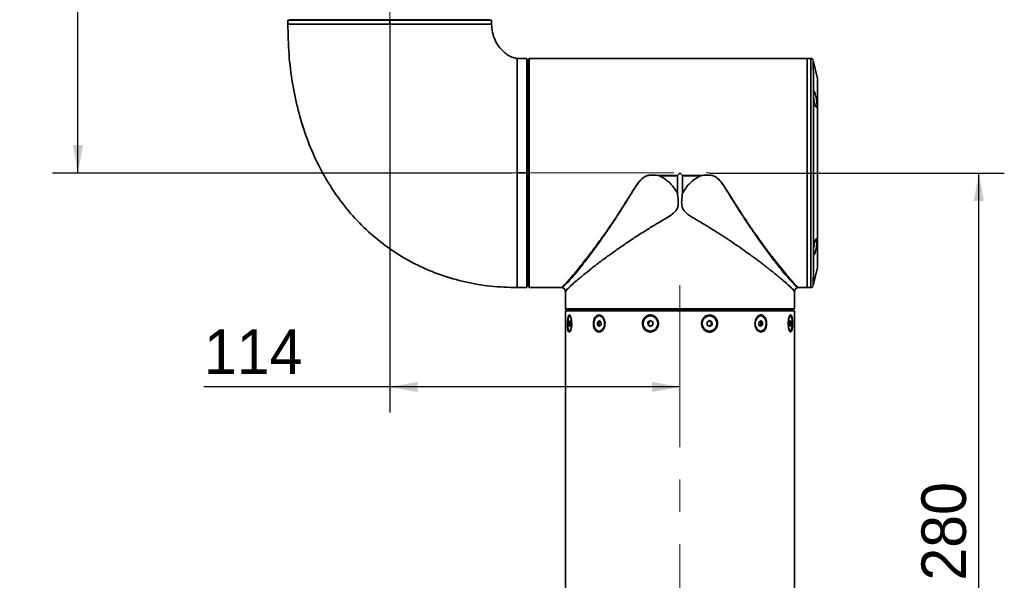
# Paper-space layout '图纸1' of a CAD drawing. Header units: millimetres. Extents: x 98 to 175, y 94 to 269.
# Tile 8 of 13: x 98 to 175, y 146 to 190. Entities that reach past the tile are written whole.
import ezdxf

# ---------------------------------------------------------------- set-up
doc = ezdxf.new("R2010")
doc.units = ezdxf.units.MM
doc.linetypes.add('CENTERX2', pattern=[20.32, 12.7, -2.54, 2.54, -2.54])
doc.layers.add('中心线层', color=6, linetype='CENTERX2', lineweight=25)
doc.layers.add('标注层', color=150, linetype='Continuous')
doc.styles.add('SLDTEXTSTYLE1', font='ARIAL.TTF', dxfattribs={"width": 0.948})
doc.dimstyles.new('SLDDIMSTYLE0', dxfattribs={"dimtxt": 3.5, "dimasz": 2.2, "dimexe": 0, "dimexo": 0.0625, "dimgap": 0.875, "dimtad": 2, "dimlfac": 5, "dimrnd": 1e-09, "dimzin": 12, "dimdsep": 46, "dimtxsty": 'SLDTEXTSTYLE1', "dimsah": 1, "dimcen": 0.09, "dimadec": 0, "dimazin": 3, "dimtfac": 1, "dimtdec": 3, "dimtofl": 0, "dimtmove": 0, "dimatfit": 3, "dimfxl": 0, "dimfrac": 2, "dimtolj": 1, "dimtzin": 12, "dimarcsym": 0})

# ---------------------------------------------------------------- blocks, each defined once
blk = doc.blocks.new('_D_1')
at = {"layer": '标注层'}
for p, q in [((152.207, 177.754), (175.325, 177.754)), ((173.325, 121.754), (173.325, 177.754)), ((152.207, 121.754), (175.325, 121.754))]:
    blk.add_line(p, q, dxfattribs=at)
for points in [[(173.325, 177.754), (172.925, 175.554), (173.725, 175.554)], [(173.325, 121.754), (173.725, 123.954), (172.925, 123.954)]]:
    blk.add_solid(points, dxfattribs=at)
at = {"layer": '标注层', "insert": (168.814, 145.744), "char_height": 3.5, "attachment_point": 1, "rotation": 90, "style": 'SLDTEXTSTYLE1'}
blk.add_mtext('280', dxfattribs=at)
blk = doc.blocks.new('_D_2')
at = {"layer": '标注层'}
for p, q in [((127.049, 189.466), (127.049, 158.952)), ((127.049, 160.952), (112.457, 160.952)), ((149.849, 160.952), (127.049, 160.952))]:
    blk.add_line(p, q, dxfattribs=at)
for points in [[(127.049, 160.952), (129.249, 160.552), (129.249, 161.352)], [(149.849, 160.952), (147.649, 161.352), (147.649, 160.552)]]:
    blk.add_solid(points, dxfattribs=at)
at = {"layer": '标注层', "insert": (112.457, 165.464), "char_height": 3.5, "attachment_point": 1, "style": 'SLDTEXTSTYLE1'}
blk.add_mtext('114', dxfattribs=at)
blk = doc.blocks.new('_D_4')
at = {"layer": '标注层'}
for p, q in [((124.726, 225.754), (100.56, 225.754)), ((102.56, 177.754), (102.56, 225.754)), ((136.669, 177.754), (100.56, 177.754))]:
    blk.add_line(p, q, dxfattribs=at)
for points in [[(102.56, 225.754), (102.16, 223.554), (102.96, 223.554)], [(102.56, 177.754), (102.96, 179.954), (102.16, 179.954)]]:
    blk.add_solid(points, dxfattribs=at)
at = {"layer": '标注层', "insert": (98.048, 197.744), "char_height": 3.5, "attachment_point": 1, "rotation": 90, "style": 'SLDTEXTSTYLE1'}
blk.add_mtext('240', dxfattribs=at)

psp = doc.layouts.new('图纸1')

# ---------------------------------------------------------------- linework, layer by layer
at = {"color": 7, "linetype": 'Continuous', "lineweight": 35}
for p, q in [((119.0493, 189.7538), (119.0493, 189.4467)), ((119.6293, 189.7938), (119.5893, 189.7538)), ((119.5893, 189.7538), (119.5893, 189.7538)), ((127.0508, 189.7538), (127.0508, 189.4544)), ((134.5093, 189.7538), (134.4693, 189.7938)), ((134.5093, 189.7538), (134.5093, 189.7538)), ((135.0493, 189.4467), (135.0493, 189.7538)), ((137.009, 186.7534), (137.009, 186.7556)), ((137.009, 186.7534), (137.0494, 186.7522)), ((137.0494, 186.7522), (137.809, 186.7522)), ((138.0089, 186.7522), (137.9712, 186.7144)), ((137.9713, 186.7144), (138.009, 186.7522)), ((138.009, 186.7522), (138.0089, 186.7522)), ((138.009, 186.7522), (138.669, 186.7522)), ((159.849, 186.7544), (138.669, 186.7544)), ((160.129, 186.7544), (159.849, 186.7544)), ((160.6419, 185.1857), (160.3241, 186.5983)), ((137.8693, 186.1544), (137.8096, 186.1544)), ((137.0496, 184.1605), (137.0496, 184.0766)), ((137.0496, 184.104), (137.0496, 184.0766)), ((137.0496, 184.1032), (137.0496, 184.0766)), ((137.0497, 184.159), (137.0497, 184.0623)), ((137.0497, 184.1563), (137.0497, 184.0784)), ((137.0497, 184.153), (137.0497, 184.1137)), ((137.0497, 184.1445), (137.0497, 184.0766)), ((137.0497, 184.1264), (137.0497, 184.0766)), ((137.0498, 184.1815), (137.0498, 184.0766)), ((137.0497, 183.337), (137.0498, 183.1697)), ((137.0498, 183.2452), (137.0498, 183.2212)), ((137.05, 182.3847), (137.05, 182.0656)), ((137.0502, 180.1021), (137.0502, 180.1098)), ((137.051, 177.7544), (137.8106, 177.7544)), ((149.6428, 177.5444), (148.2376, 177.5444)), ((148.238, 177.5488), (149.645, 177.5488)), ((149.6428, 176.1791), (149.6428, 177.5444)), ((150.0563, 177.5488), (151.4633, 177.5488)), ((150.0585, 177.5444), (150.0585, 176.1792)), ((151.4636, 177.5444), (150.0585, 177.5444)), ((137.05, 173.2749), (137.05, 173.1921)), ((137.05, 173.2749), (137.05, 173.2472)), ((137.05, 173.2749), (137.05, 173.2464)), ((137.05, 173.2749), (137.05, 173.2219)), ((137.05, 173.2749), (137.05, 173.2206)), ((137.05, 173.2749), (137.05, 173.2116)), ((137.05, 173.2749), (137.05, 173.2101)), ((137.05, 173.2654), (137.05, 173.1932)), ((137.0501, 173.2518), (137.05, 173.1942)), ((137.0498, 172.3107), (137.0498, 172.2389)), ((137.0498, 172.3091), (137.0498, 172.2377)), ((137.0498, 172.3039), (137.0498, 172.2426)), ((137.0499, 172.2857), (137.0499, 172.2529)), ((137.0496, 171.3743), (137.0496, 171.3501)), ((137.0498, 171.4348), (137.0498, 171.3772)), ((137.0498, 171.4322), (137.0498, 171.3671)), ((137.0498, 171.4322), (137.0498, 171.3679)), ((137.049, 170.606), (137.0491, 170.6059)), ((160.3241, 168.9105), (160.6419, 170.3231)), ((137.0488, 169.9827), (137.0488, 169.9897)), ((137.0488, 168.7544), (137.809, 168.7544)), ((137.8096, 169.3544), (137.8693, 169.3544)), ((137.9712, 168.7944), (138.0089, 168.7567)), ((138.009, 168.7567), (137.9713, 168.7944)), ((138.0089, 168.7567), (138.009, 168.7567)), ((138.669, 168.7567), (138.009, 168.7567)), ((138.669, 168.7544), (140.5641, 168.7544)), ((159.1338, 168.7544), (159.849, 168.7544)), ((159.849, 168.7544), (160.129, 168.7544)), ((140.849, 168.453), (140.849, 167.0944)), ((158.849, 167.7944), (158.849, 168.4532)), ((140.849, 167.0944), (140.949, 166.9944)), ((140.849, 167.0944), (158.8468, 167.0944)), ((158.809, 167.0567), (158.7469, 166.9944)), ((158.8468, 167.0944), (158.809, 167.0567)), ((158.8468, 167.7944), (158.849, 167.7944)), ((158.8468, 167.7944), (158.8468, 167.0944)), ((140.849, 166.9344), (140.849, 132.5744)), ((140.849, 166.9344), (158.5427, 166.9344)), ((158.7469, 166.9944), (140.949, 166.9944)), ((141.2256, 166.5344), (141.187, 166.5344)), ((141.449, 166.9944), (141.449, 166.9744)), ((141.449, 166.9744), (141.489, 166.9344)), ((141.449, 166.9744), (158.249, 166.9744)), ((143.5371, 166.5344), (143.5088, 166.5344)), ((147.5398, 166.5344), (147.5295, 166.5344)), ((152.1717, 166.5344), (152.1613, 166.5344)), ((156.1915, 166.5344), (156.1632, 166.5344)), ((158.209, 166.9344), (158.249, 166.9744)), ((158.249, 166.9744), (158.249, 166.9944)), ((158.5118, 166.5344), (158.4732, 166.5344)), ((158.5427, 166.9344), (158.849, 166.9344)), ((158.849, 132.5744), (158.849, 166.9344)), ((141.1838, 166.165), (141.1337, 166.0392)), ((141.1337, 166.0392), (141.1368, 165.8086)), ((141.1337, 166.0392), (141.2374, 166.0392)), ((141.1368, 165.8086), (141.1901, 165.7038)), ((141.1368, 165.8086), (141.2319, 165.8086)), ((141.2371, 166.0602), (141.1838, 166.165)), ((141.1901, 165.7038), (141.2403, 165.8296)), ((141.2403, 165.8296), (141.2371, 166.0602)), ((143.5002, 166.165), (143.3633, 166.0392)), ((143.3633, 166.0392), (143.3718, 165.8086)), ((143.3633, 166.0392), (143.4835, 166.0392)), ((143.3718, 165.8086), (143.5174, 165.7038)), ((143.3718, 165.8086), (143.492, 165.8086)), ((143.5519, 166.1021), (143.4835, 166.0392)), ((143.4835, 166.0392), (143.4877, 165.9239)), ((143.4877, 165.9239), (143.492, 165.8086)), ((143.492, 165.8086), (143.5648, 165.7562)), ((143.6458, 166.0602), (143.5002, 166.165)), ((143.5174, 165.7038), (143.6543, 165.8296)), ((143.5676, 166.1165), (143.5519, 166.1021)), ((143.5703, 165.7524), (143.5648, 165.7562)), ((143.5648, 165.7562), (143.5702, 165.7523)), ((143.6543, 165.8296), (143.6458, 166.0602)), ((147.5178, 166.165), (147.3307, 166.0392)), ((147.3307, 166.0392), (147.3424, 165.8086)), ((147.3307, 166.0392), (147.3747, 166.0392)), ((147.3424, 165.8086), (147.5412, 165.7038)), ((147.3424, 165.8086), (147.3864, 165.8086)), ((147.4682, 166.1021), (147.3747, 166.0392)), ((147.3747, 166.0392), (147.3805, 165.9239)), ((147.3805, 165.9239), (147.3864, 165.8086)), ((147.3864, 165.8086), (147.4858, 165.7562)), ((147.5424, 166.152), (147.4682, 166.1021)), ((147.4858, 165.7562), (147.5605, 165.7168)), ((147.7166, 166.0602), (147.5178, 166.165)), ((147.5412, 165.7038), (147.7283, 165.8296)), ((147.7283, 165.8296), (147.7166, 166.0602)), ((152.16, 166.165), (151.9729, 166.0392)), ((151.9729, 166.0392), (151.9846, 165.8086)), ((151.9846, 165.8086), (152.1834, 165.7038)), ((152.2153, 166.1126), (152.1406, 166.152)), ((152.1587, 165.7168), (152.2329, 165.7667)), ((152.3587, 166.0602), (152.16, 166.165)), ((152.1834, 165.7038), (152.3704, 165.8296)), ((152.3147, 166.0602), (152.2153, 166.1126)), ((152.2329, 165.7667), (152.3264, 165.8296)), ((152.3587, 166.0602), (152.3147, 166.0602)), ((152.3205, 165.9449), (152.3147, 166.0602)), ((152.3264, 165.8296), (152.3205, 165.9449)), ((152.3264, 165.8296), (152.3704, 165.8296)), ((152.3704, 165.8296), (152.3587, 166.0602)), ((156.1829, 166.165), (156.046, 166.0392)), ((156.046, 166.0392), (156.0545, 165.8086)), ((156.0545, 165.8086), (156.2, 165.7038)), ((156.1299, 166.1164), (156.1354, 166.1126)), ((156.1354, 166.1126), (156.1301, 166.1165)), ((156.1326, 165.7523), (156.1483, 165.7667)), ((156.2082, 166.0602), (156.1354, 166.1126)), ((156.1483, 165.7667), (156.2167, 165.8296)), ((156.3284, 166.0602), (156.1829, 166.165)), ((156.2, 165.7038), (156.337, 165.8296)), ((156.3284, 166.0602), (156.2082, 166.0602)), ((156.2124, 165.9449), (156.2082, 166.0602)), ((156.2167, 165.8296), (156.2124, 165.9449)), ((156.2167, 165.8296), (156.337, 165.8296)), ((156.337, 165.8296), (156.3284, 166.0602)), ((158.5087, 166.165), (158.4586, 166.0392)), ((158.4586, 166.0392), (158.4617, 165.8086)), ((158.4614, 165.8296), (158.565, 165.8296)), ((158.4617, 165.8086), (158.5149, 165.7038)), ((158.5619, 166.0602), (158.4669, 166.0602)), ((158.5619, 166.0602), (158.5087, 166.165)), ((158.5149, 165.7038), (158.565, 165.8296)), ((158.565, 165.8296), (158.5619, 166.0602)), ((141.187, 165.3344), (141.2256, 165.3344)), ((143.5088, 165.3344), (143.5371, 165.3344)), ((147.5295, 165.3344), (147.5398, 165.3344)), ((152.1613, 165.3344), (152.1717, 165.3344)), ((156.1632, 165.3344), (156.1915, 165.3344)), ((158.4732, 165.3344), (158.5118, 165.3344))]:
    psp.add_line(p, q, dxfattribs=at)
at = {"color": 7, "linetype": 'Continuous', "lineweight": 35, "flags": 128}
for points in [[(127.0508, 189.7538), (126.2903, 189.7538), (125.5368, 189.7538), (124.7969, 189.7538), (124.0774, 189.7538), (123.3848, 189.7538), (122.7254, 189.7538), (122.1052, 189.7538), (121.5298, 189.7538), (121.0043, 189.7538), (120.5336, 189.7538), (120.1219, 189.7538), (119.7729, 189.7538), (119.4898, 189.7538), (119.2752, 189.7538), (119.131, 189.7538), (119.0585, 189.7538), (119.0583, 189.7538), (119.1305, 189.7538), (119.2745, 189.7538), (119.4888, 189.7538), (119.5893, 189.7538)], [(134.9262, 189.7938), (134.7607, 189.7938), (134.5274, 189.7938), (134.2284, 189.7938), (133.8663, 189.7938), (133.4443, 189.7938), (132.9661, 189.7938), (132.4359, 189.7938), (131.8584, 189.7938), (131.2386, 189.7938), (130.5819, 189.7938), (129.8943, 189.7938), (129.1816, 189.7938), (128.4502, 189.7938), (127.7065, 189.7938), (126.957, 189.7938), (126.2083, 189.7938), (125.4671, 189.7938), (124.7397, 189.7938), (124.0326, 189.7938), (123.352, 189.7938), (122.7039, 189.7938), (122.0941, 189.7938), (121.5277, 189.7938), (121.0099, 189.7938), (120.5451, 189.7938), (120.1375, 189.7938), (119.7907, 189.7938), (119.5076, 189.7938), (119.2909, 189.7938), (119.1423, 189.7938)], [(127.0507, 189.7538), (126.3172, 189.7538), (125.5905, 189.7538), (124.8775, 189.7538), (124.1847, 189.7538), (123.5187, 189.7538), (122.8856, 189.7538), (122.2914, 189.7538), (121.7416, 189.7538), (121.2414, 189.7538), (120.7954, 189.7538), (120.4078, 189.7538), (120.0823, 189.7538), (119.8217, 189.7538), (119.6287, 189.7538), (119.5049, 189.7538), (119.4516, 189.7538), (119.4692, 189.7538), (119.5576, 189.7538), (119.5893, 189.7538)], [(134.5093, 189.7538), (134.5406, 189.7538), (134.6293, 189.7538), (134.6471, 189.7538), (134.5941, 189.7538), (134.4706, 189.7538), (134.2778, 189.7538), (134.0175, 189.7538), (133.6922, 189.7538), (133.3048, 189.7538), (132.859, 189.7538), (132.359, 189.7538), (131.8094, 189.7538), (131.2154, 189.7538), (130.5825, 189.7538), (129.9165, 189.7538), (129.2239, 189.7538), (128.5109, 189.7538), (127.7842, 189.7538), (127.0507, 189.7538)], [(134.5093, 189.7538), (134.6088, 189.7538), (134.8235, 189.7538), (134.9677, 189.7538), (135.0402, 189.7538), (135.0403, 189.7538), (134.9681, 189.7538), (134.8242, 189.7538), (134.6098, 189.7538), (134.327, 189.7538), (133.9783, 189.7538), (133.5668, 189.7538), (133.0963, 189.7538), (132.571, 189.7538), (131.9958, 189.7538), (131.3757, 189.7538), (130.7164, 189.7538), (130.024, 189.7538), (129.3046, 189.7538), (128.5648, 189.7538), (127.8112, 189.7538), (127.0508, 189.7538)], [(137.8106, 177.7544), (137.8106, 178.573), (137.8106, 179.3849), (137.8106, 180.1832), (137.8105, 180.9614), (137.8105, 181.713), (137.8104, 182.4318), (137.8103, 183.1118), (137.8102, 183.7474), (137.8101, 184.3333), (137.81, 184.8647), (137.8099, 185.3371), (137.8097, 185.7466), (137.8096, 186.0899), (137.8094, 186.3641), (137.8093, 186.5669), (137.8092, 186.6966), (137.809, 186.7522)], [(137.8689, 186.6127), (137.8689, 186.5716), (137.8689, 186.54), (137.869, 186.5202), (137.869, 186.5134), (137.869, 186.5202), (137.869, 186.54), (137.869, 186.5716), (137.869, 186.6127)], [(137.869, 186.6127), (137.8691, 186.5601), (137.8693, 186.4341), (137.8694, 186.236), (137.8696, 185.9673), (137.8697, 185.6303), (137.8698, 185.2277), (137.87, 184.7629), (137.8701, 184.2398), (137.8702, 183.6628), (137.8703, 183.0366), (137.8704, 182.3665), (137.8704, 181.6579), (137.8705, 180.9169), (137.8705, 180.1496), (137.8706, 179.3624), (137.8706, 178.5618), (137.8706, 177.7544), (137.8706, 176.9471), (137.8706, 176.1464), (137.8705, 175.3592), (137.8705, 174.5919), (137.8704, 173.8509), (137.8704, 173.1424), (137.8703, 172.4722), (137.8702, 171.846), (137.8701, 171.269), (137.87, 170.7459), (137.8698, 170.2812), (137.8697, 169.8786), (137.8696, 169.5415), (137.8694, 169.2728), (137.8693, 169.0747), (137.8691, 168.9488), (137.869, 168.8961)], [(138.009, 186.7522), (138.0091, 186.6992), (138.0093, 186.5763), (138.0094, 186.3843), (138.0096, 186.1248), (138.0097, 185.7998), (138.0098, 185.4119), (138.01, 184.964), (138.0101, 184.4598), (138.0102, 183.903), (138.0103, 183.2982), (138.0104, 182.65), (138.0104, 181.9635), (138.0105, 181.244), (138.0105, 180.4973), (138.0106, 179.7291), (138.0106, 178.9454), (138.0106, 178.1525), (138.0106, 177.3564), (138.0106, 176.5634), (138.0106, 175.7797), (138.0105, 175.0115), (138.0105, 174.2648), (138.0104, 173.5453), (138.0104, 172.8588), (138.0103, 172.2106), (138.0102, 171.6058), (138.0101, 171.0491), (138.01, 170.5448), (138.0098, 170.097), (138.0097, 169.709), (138.0096, 169.384), (138.0094, 169.1245), (138.0093, 168.9326), (138.0091, 168.8096), (138.009, 168.7567)], [(138.6689, 186.7522), (138.6689, 186.7531), (138.6689, 186.7539), (138.669, 186.7543), (138.669, 186.7544), (138.669, 186.7543), (138.669, 186.7539), (138.669, 186.7531), (138.669, 186.7522)], [(159.849, 168.7544), (159.849, 168.7594), (159.8492, 168.821), (159.8493, 168.9525), (159.8495, 169.1529), (159.8496, 169.4206), (159.8497, 169.7535), (159.8499, 170.1491), (159.85, 170.6041), (159.8501, 171.1152), (159.8502, 171.6782), (159.8503, 172.2887), (159.8504, 172.9421), (159.8504, 173.6331), (159.8505, 174.3563), (159.8506, 175.1061), (159.8506, 175.8767), (159.8506, 176.662), (159.8506, 177.4558), (159.8506, 178.2519), (159.8506, 179.0442), (159.8506, 179.8264), (159.8505, 180.5923), (159.8505, 181.3361), (159.8504, 182.0518), (159.8503, 182.7338), (159.8503, 183.3769), (159.8502, 183.976), (159.8501, 184.5264), (159.8499, 185.0238), (159.8498, 185.4644), (159.8497, 185.8445), (159.8496, 186.1614), (159.8494, 186.4124), (159.8493, 186.5957), (159.8491, 186.7098), (159.849, 186.7539), (159.849, 186.7544)], [(159.849, 168.7544), (159.8491, 168.7896), (159.8493, 168.895), (159.8494, 169.0697), (159.8495, 169.3124), (159.8497, 169.6212), (159.8498, 169.9936), (159.8499, 170.4267), (159.85, 170.9172), (159.8502, 171.4612), (159.8503, 172.0545), (159.8503, 172.6924), (159.8504, 173.3699), (159.8505, 174.0817), (159.8505, 174.8222), (159.8506, 175.5857), (159.8506, 176.3662), (159.8506, 177.1575), (159.8506, 177.9535), (159.8506, 178.748), (159.8506, 179.5346), (159.8506, 180.3074), (159.8505, 181.0601), (159.8505, 181.787), (159.8504, 182.4823), (159.8503, 183.1407), (159.8502, 183.7568), (159.8501, 184.326), (159.85, 184.8438), (159.8499, 185.3061), (159.8497, 185.7092), (159.8496, 186.0502), (159.8495, 186.3261), (159.8493, 186.535), (159.8492, 186.6752), (159.849, 186.7456), (159.849, 186.7544)], [(160.3241, 186.5983), (160.3241, 186.5961), (160.3243, 186.5427), (160.3244, 186.4186), (160.3246, 186.2247), (160.3247, 185.9626), (160.3248, 185.6344), (160.325, 185.2428), (160.3251, 184.7908), (160.3252, 184.2823), (160.3253, 183.7211), (160.3254, 183.112), (160.3255, 182.4597), (160.3255, 181.7695), (160.3256, 181.0469), (160.3257, 180.2979), (160.3257, 179.5284), (160.3257, 178.7446), (160.3257, 177.9529), (160.3257, 177.1595), (160.3257, 176.3709), (160.3257, 175.5935), (160.3256, 174.8335), (160.3256, 174.0969), (160.3255, 173.3899), (160.3254, 172.7179), (160.3253, 172.0866), (160.3252, 171.5008), (160.3251, 170.9654), (160.325, 170.4847), (160.3249, 170.0625), (160.3248, 169.7022), (160.3246, 169.4068), (160.3245, 169.1786), (160.3243, 169.0194), (160.3242, 168.9305), (160.3241, 168.9105)], [(137.8686, 169.3544), (137.8687, 169.2345), (137.8689, 169.1633), (137.869, 169.1633), (137.8692, 169.2345), (137.8693, 169.3763), (137.8695, 169.5875), (137.8696, 169.8664), (137.8697, 170.2106), (137.8699, 170.6174), (137.87, 171.0833), (137.8701, 171.6045), (137.8702, 172.1766), (137.8703, 172.795), (137.8703, 173.4544), (137.8704, 174.1495), (137.8705, 174.8744), (137.8705, 175.6233), (137.8705, 176.3897), (137.8705, 177.1675), (137.8706, 177.9502), (137.8705, 178.7312), (137.8705, 179.5041), (137.8705, 180.2626), (137.8704, 181.0002), (137.8704, 181.711), (137.8703, 182.3889), (137.8702, 183.0285), (137.8701, 183.6244), (137.87, 184.1716), (137.8699, 184.6656), (137.8698, 185.1024), (137.8697, 185.4783), (137.8695, 185.7902), (137.8694, 186.0355), (137.8693, 186.2122), (137.8691, 186.3188), (137.869, 186.3544), (137.869, 186.3544)], [(137.0491, 185.1853), (137.0492, 185.122), (137.0493, 185.0366), (137.0494, 184.9293), (137.0494, 184.8005), (137.0495, 184.6505), (137.0496, 184.4798), (137.0496, 184.3731)], [(137.0491, 185.1616), (137.0492, 185.0984), (137.0493, 185.0134), (137.0494, 184.9067), (137.0494, 184.7787), (137.0495, 184.6298), (137.0496, 184.4605), (137.0496, 184.3662)], [(137.0491, 184.8765), (137.0491, 184.8824), (137.0491, 184.8884), (137.0491, 184.8946), (137.0491, 184.9009), (137.0491, 184.9074), (137.0491, 184.9141), (137.0491, 184.921), (137.0491, 184.9279)], [(160.6419, 170.3231), (160.6421, 170.3589), (160.6422, 170.4659), (160.6423, 170.6431), (160.6424, 170.8888), (160.6426, 171.2006), (160.6427, 171.5755), (160.6428, 172.0099), (160.6429, 172.4997), (160.643, 173.04), (160.6431, 173.6258), (160.6431, 174.2513), (160.6432, 174.9106), (160.6432, 175.5972), (160.6433, 176.3046), (160.6433, 177.026), (160.6433, 177.7544), (160.6433, 178.4828), (160.6433, 179.2042), (160.6432, 179.9116), (160.6432, 180.5983), (160.6431, 181.2575), (160.6431, 181.883), (160.643, 182.4688), (160.6429, 183.0091), (160.6428, 183.4989), (160.6427, 183.9333), (160.6426, 184.3083), (160.6424, 184.6201), (160.6423, 184.8657), (160.6422, 185.0429), (160.6421, 185.1499), (160.6419, 185.1857)], [(160.6468, 172.5444), (160.6467, 172.0588), (160.6466, 171.6281), (160.6465, 171.2563), (160.6464, 170.9472), (160.6463, 170.7036), (160.6461, 170.5279), (160.646, 170.4218), (160.6459, 170.3863), (160.6457, 170.4218), (160.6456, 170.5279), (160.6455, 170.7036), (160.6453, 170.9472), (160.6452, 171.2563), (160.6451, 171.6281), (160.645, 172.0588), (160.6449, 172.5444), (160.6448, 173.0801), (160.6447, 173.6609), (160.6447, 174.2811), (160.6446, 174.9348), (160.6446, 175.6156), (160.6445, 176.317), (160.6445, 177.0322), (160.6445, 177.7544), (160.6445, 178.4766), (160.6445, 179.1919), (160.6446, 179.8933), (160.6446, 180.5741), (160.6447, 181.2277), (160.6447, 181.8479), (160.6448, 182.4287), (160.6449, 182.9644), (160.645, 183.45), (160.6451, 183.8808), (160.6452, 184.2525), (160.6453, 184.5616), (160.6455, 184.8052), (160.6456, 184.9809), (160.6457, 185.087), (160.6459, 185.1225), (160.646, 185.087), (160.6461, 184.9809), (160.6463, 184.8052), (160.6464, 184.5616), (160.6465, 184.2525), (160.6466, 183.8808), (160.6467, 183.45), (160.6468, 182.9644), (160.6469, 182.4287), (160.647, 181.8479), (160.6471, 181.2277), (160.6471, 180.5741), (160.6472, 179.8933), (160.6472, 179.1919), (160.6472, 178.4766), (160.6472, 177.7544), (160.6472, 177.0322), (160.6472, 176.317), (160.6472, 175.6156), (160.6471, 174.9348), (160.6471, 174.2811), (160.647, 173.6609), (160.6469, 173.0801), (160.6468, 172.5444)], [(137.0496, 184.1637), (137.0496, 184.1527), (137.0497, 184.0766)], [(137.0496, 184.1546), (137.0496, 184.1306), (137.0496, 184.0766)], [(137.0497, 184.1491), (137.0497, 184.147), (137.0497, 184.1447), (137.0497, 184.1422), (137.0497, 184.1394), (137.0497, 184.1364), (137.0497, 184.1331), (137.0497, 184.1296), (137.0497, 184.1259)], [(137.0497, 184.1137), (137.0497, 184.1098), (137.0497, 184.1058), (137.0497, 184.1016), (137.0497, 184.0972), (137.0497, 184.0928), (137.0497, 184.0881), (137.0497, 184.0833), (137.0497, 184.0784)], [(137.0504, 180.845), (137.0504, 180.1888), (137.0504, 179.4575), (137.0505, 178.7116), (137.0505, 177.9574), (137.0505, 177.2014), (137.0504, 176.4502), (137.0504, 175.7103), (137.0504, 174.9881), (137.0503, 174.2897), (137.0503, 173.6214), (137.0502, 172.9888), (137.0501, 172.3974), (137.05, 171.8523), (137.0499, 171.3582), (137.0498, 170.9195), (137.0497, 170.5398), (137.0495, 170.2226), (137.0494, 169.9704), (137.0493, 169.7856), (137.0491, 169.6697), (137.049, 169.6237), (137.049, 169.6229)], [(137.0502, 180.0983), (137.0502, 180.0983), (137.0502, 180.0984), (137.0502, 180.0985), (137.0502, 180.0987), (137.0502, 180.0989), (137.0502, 180.0993), (137.0502, 180.0997), (137.0502, 180.1001)], [(137.809, 168.7544), (137.809, 168.7635), (137.8092, 168.8359), (137.8093, 168.9801), (137.8095, 169.1949), (137.8096, 169.4787), (137.8098, 169.829), (137.8099, 170.2432), (137.81, 170.7179), (137.8101, 171.2492), (137.8102, 171.8329), (137.8103, 172.4643), (137.8104, 173.1383), (137.8105, 173.8494), (137.8105, 174.592), (137.8106, 175.3601), (137.8106, 176.1474), (137.8106, 176.9476), (137.8106, 177.7544)], [(137.0503, 176.8204), (137.0503, 176.6079), (137.0502, 176.28)], [(137.0503, 176.1183), (137.0503, 175.9949), (137.0503, 175.5852), (137.0503, 175.1824), (137.0503, 174.7876), (137.0502, 174.7048)], [(137.0503, 176.0897), (137.0503, 175.9956), (137.0503, 175.5993), (137.0503, 175.2095), (137.0502, 174.8274), (137.0502, 174.7519)], [(137.0503, 176.1647), (137.0503, 176.0108), (137.0503, 175.5793), (137.0503, 175.1552), (137.0503, 174.7399), (137.0503, 174.6735)], [(137.0503, 174.5707), (137.0502, 174.3349), (137.0502, 174.0518)], [(137.05, 173.2749), (137.05, 173.2745), (137.05, 173.2699), (137.05, 173.2654)], [(137.05, 173.2749), (137.05, 173.2349), (137.05, 173.2169)], [(137.05, 173.2749), (137.05, 173.2558), (137.05, 173.2152)], [(137.05, 173.2749), (137.05, 173.2623), (137.05, 173.2067)], [(137.0501, 173.2518), (137.0501, 173.2478), (137.0501, 173.2439), (137.0501, 173.2402), (137.0501, 173.2367), (137.0501, 173.2332), (137.0501, 173.2299), (137.0501, 173.2268), (137.0501, 173.2238)], [(137.0501, 173.2047), (137.0501, 173.2085), (137.0501, 173.2128), (137.0501, 173.2178), (137.0501, 173.2233), (137.0501, 173.2294), (137.0501, 173.236), (137.0501, 173.2432), (137.0501, 173.2509)], [(137.05, 172.6367), (137.05, 172.5193), (137.0499, 172.2028), (137.0499, 171.9983)], [(137.0498, 172.3146), (137.0498, 172.3054), (137.0498, 172.2421)], [(137.0498, 172.3114), (137.0498, 172.2897), (137.0498, 172.2483)], [(137.0499, 172.2703), (137.0499, 172.2755), (137.0499, 172.2805), (137.0499, 172.2853), (137.0499, 172.29), (137.0499, 172.2945), (137.0499, 172.2988), (137.0499, 172.303), (137.0499, 172.307)], [(137.0497, 171.4855), (137.0497, 171.4443), (137.0497, 171.3629)], [(137.0497, 171.4409), (137.0497, 171.3951), (137.0497, 171.3642)], [(137.0497, 171.4322), (137.0497, 171.375), (137.0497, 171.3577)], [(137.0491, 170.6504), (137.049, 170.6192), (137.049, 170.606), (137.0489, 170.608)], [(137.0491, 170.6261), (137.049, 170.5968), (137.049, 170.5856)], [(137.0493, 170.7124), (137.0492, 170.6389), (137.0491, 170.579), (137.0491, 170.5684)], [(137.0493, 170.7069), (137.0493, 170.6978), (137.0492, 170.6162), (137.0491, 170.5699)], [(137.0488, 169.8748), (137.0487, 169.9259), (137.0486, 169.9943)], [(137.0488, 169.9128), (137.0487, 169.9834), (137.0487, 170.031)], [(137.0491, 170.0125), (137.0491, 170.012), (137.049, 169.9667), (137.0488, 169.9919), (137.0488, 170.0126)], [(137.869, 168.8961), (137.869, 168.9373), (137.869, 168.9688), (137.869, 168.9887), (137.869, 168.9954), (137.869, 168.9887), (137.8689, 168.9688), (137.8689, 168.9373), (137.8689, 168.8961)], [(138.669, 168.7567), (138.669, 168.7557), (138.669, 168.755), (138.669, 168.7546), (138.669, 168.7544), (138.669, 168.7546), (138.6689, 168.755), (138.6689, 168.7557), (138.6689, 168.7567)], [(141.2042, 165.2958), (141.2376, 165.3369), (141.2881, 165.466), (141.3265, 165.6477), (141.3455, 165.866), (141.3403, 166.0967), (141.3108, 166.3104), (141.2625, 166.4783), (141.205, 166.5793), (141.148, 166.6056), (141.0978, 166.5602), (141.0576, 166.45), (141.0291, 166.2837), (141.0134, 166.0748), (141.0118, 165.8449), (141.025, 165.6225), (141.0533, 165.4373), (141.0951, 165.3136), (141.1467, 165.2635), (141.1848, 165.2719), (141.1848, 165.2719)], [(141.0318, 165.9029), (141.0384, 166.1098), (141.0629, 166.2955), (141.1023, 166.4376), (141.152, 166.519), (141.2059, 166.5299), (141.2575, 166.469), (141.3006, 166.3437), (141.33, 166.1689), (141.3422, 165.9659), (141.3356, 165.759), (141.3111, 165.5734), (141.2716, 165.4312), (141.2219, 165.3498), (141.168, 165.3389), (141.1164, 165.3998), (141.0733, 165.5252), (141.0439, 165.6999), (141.0318, 165.9029)], [(143.085, 165.9029), (143.103, 166.1098), (143.1699, 166.2955), (143.2777, 166.4376), (143.4133, 166.519), (143.5605, 166.5299), (143.7014, 166.469), (143.8191, 166.3437), (143.8994, 166.1689), (143.9326, 165.9659), (143.9146, 165.759), (143.8477, 165.5734), (143.74, 165.4312), (143.6043, 165.3498), (143.4571, 165.3389), (143.3162, 165.3998), (143.1985, 165.5252), (143.1182, 165.6999), (143.085, 165.9029)], [(146.9507, 165.9029), (146.9752, 166.1098), (147.0666, 166.2955), (147.2138, 166.4376), (147.399, 166.519), (147.6001, 166.5299), (147.7925, 166.469), (147.9533, 166.3437), (148.063, 166.1689), (148.1083, 165.9659), (148.0838, 165.759), (147.9924, 165.5734), (147.8452, 165.4312), (147.6599, 165.3498), (147.4589, 165.3389), (147.2664, 165.3998), (147.1056, 165.5252), (146.996, 165.6999), (146.9507, 165.9029)], [(151.5929, 165.9029), (151.6174, 166.1098), (151.7088, 166.2955), (151.856, 166.4376), (152.0412, 166.519), (152.2422, 166.5299), (152.4347, 166.469), (152.5955, 166.3437), (152.7051, 166.1689), (152.7504, 165.9659), (152.7259, 165.759), (152.6345, 165.5734), (152.4873, 165.4312), (152.3021, 165.3498), (152.1011, 165.3389), (151.9086, 165.3998), (151.7479, 165.5252), (151.6382, 165.6999), (151.5929, 165.9029)], [(155.7679, 165.9029), (155.7858, 166.1098), (155.8527, 166.2955), (155.9604, 166.4376), (156.096, 166.519), (156.2431, 166.5299), (156.384, 166.469), (156.5017, 166.3437), (156.5819, 166.1689), (156.6151, 165.9659), (156.5971, 165.759), (156.5303, 165.5734), (156.4225, 165.4312), (156.2869, 165.3498), (156.1398, 165.3389), (155.9989, 165.3998), (155.8813, 165.5252), (155.801, 165.6999), (155.7679, 165.9029)], [(158.3568, 165.9029), (158.3634, 166.1098), (158.3879, 166.2955), (158.4273, 166.4376), (158.4769, 166.519), (158.5307, 166.5299), (158.5823, 166.469), (158.6253, 166.3437), (158.6547, 166.1689), (158.6668, 165.9659), (158.6602, 165.759), (158.6358, 165.5734), (158.5963, 165.4312), (158.5467, 165.3498), (158.4929, 165.3389), (158.4414, 165.3998), (158.3983, 165.5252), (158.369, 165.6999), (158.3568, 165.9029)], [(143.5519, 166.1021), (143.5681, 166.1149), (143.569, 166.1155)], [(156.1483, 165.7667), (156.1321, 165.7539), (156.1313, 165.7533)]]:
    psp.add_lwpolyline(points, dxfattribs=at)
at = {"color": 8, "linetype": 'Continuous', "lineweight": 35, "flags": 128}
for points in [[(160.1301, 171.3905), (160.1302, 171.9778), (160.1303, 172.6104), (160.1304, 173.2832), (160.1305, 173.991), (160.1305, 174.7283), (160.1306, 175.4892), (160.1306, 176.2679), (160.1306, 177.0582), (160.1306, 177.854), (160.1306, 178.649), (160.1306, 179.4369), (160.1306, 180.2117), (160.1305, 180.9673), (160.1305, 181.6978), (160.1304, 182.3973), (160.1303, 183.0606), (160.1302, 183.6823), (160.1301, 184.2576), (160.13, 184.782), (160.1299, 185.2514), (160.1298, 185.6622), (160.1296, 186.011), (160.1295, 186.2953), (160.1293, 186.5127), (160.1292, 186.6615), (160.1291, 186.7406), (160.129, 186.7544)], [(160.129, 168.7544), (160.1291, 168.7814), (160.1292, 168.878), (160.1294, 169.0441), (160.1295, 169.2784), (160.1297, 169.579), (160.1298, 169.9436), (160.1299, 170.3694), (160.13, 170.8529), (160.1301, 171.3905)]]:
    psp.add_lwpolyline(points, dxfattribs=at)
at = {"color": 7, "linetype": 'Continuous', "lineweight": 35}
for centre, radius, start, end in [((383.8836, 186.1214), 246.0152, 179.885582, 179.992319), ((195.9892, 185.8901), 58.9406, 179.801356, 180.016155), ((200.5111, 186.1478), 62.6425, 179.810985, 179.993915), ((138.9326, 180.1058), 1.8824, 180.063702, 180.209832), ((179.4935, 169.5744), 42.4449, 179.997664, 180.215992), ((383.8836, 169.3874), 246.0152, 180.007681, 180.114418), ((147.526, 165.9344), 0.6002, 271.32055, 88.67945), ((152.1707, 165.9449), 0.5896, 90.91452, 184.075566), ((143.7197, 165.941), 0.2326, 136.15964, 184.215776), ((143.7039, 165.9217), 0.2161, 179.397279, 229.94968), ((147.5823, 165.9353), 0.2021, 124.374523, 183.225204), ((147.5808, 165.9327), 0.2005, 182.510232, 241.702263), ((147.5736, 165.9461), 0.1883, 89.31552, 124.043878), ((147.5735, 165.9221), 0.1876, 242.11767, 274.279057), ((152.1704, 165.9225), 0.5881, 181.902241, 269.115753), ((152.1276, 165.9468), 0.1876, 62.11512, 94.256863), ((152.1274, 165.9227), 0.1883, 269.336025, 304.046838), ((152.1203, 165.9361), 0.2005, 2.508862, 61.698528), ((152.1187, 165.9335), 0.2021, 304.378425, 3.225795), ((155.9963, 165.9472), 0.2162, 359.394866, 49.936041), ((155.9804, 165.9278), 0.2326, 316.172811, 4.2161)]:
    psp.add_arc(centre, radius, start, end, dxfattribs=at)
for points, knots in [([(137.0493, 168.7544), (136.3584, 168.7756), (134.9921, 168.8176), (132.9859, 169.1631), (131.063, 169.7114), (129.2361, 170.477), (127.5178, 171.4498), (125.9208, 172.6261), (124.4579, 174.0006), (123.188, 175.5128), (122.1039, 177.1358), (121.1949, 178.8493), (120.4321, 180.7063), (119.8234, 182.7033), (119.3815, 184.8364), (119.1003, 187.102), (119.0666, 188.6576), (119.0493, 189.4544)], [0, 0, 0, 0, 0.0673477, 0.1331837, 0.1979257, 0.2620108, 0.3258964, 0.3900597, 0.454996, 0.5212151, 0.5822051, 0.6450302, 0.7100728, 0.7777145, 0.8483342, 0.9223062, 1, 1, 1, 1]), ([(137.009, 186.7556), (136.888, 186.7794), (136.6151, 186.8331), (136.2557, 187.0559), (135.915, 187.3408), (135.5952, 187.7091), (135.3087, 188.1877), (135.0917, 188.7885), (135.0638, 189.2263), (135.0493, 189.4544)], [0, 0, 0, 0, 0.1022705, 0.2305954, 0.346564, 0.4731559, 0.6354314, 0.8100533, 1, 1, 1, 1]), ([(137.051, 177.7544), (137.051, 178.1471), (137.051, 178.9325), (137.0509, 180.0904), (137.0509, 181.2084), (137.0508, 182.2673), (137.0506, 183.2489), (137.0505, 184.1365), (137.0503, 184.915), (137.0502, 185.5708), (137.05, 186.0837), (137.0498, 186.4506), (137.0496, 186.6877), (137.0494, 186.7307), (137.0494, 186.7522)], [0, 0, 0, 0, 0.0845337, 0.1690675, 0.2536012, 0.338135, 0.4226687, 0.5072025, 0.5917362, 0.67627, 0.7608037, 0.8405358, 0.9202679, 1, 1, 1, 1]), ([(137.869, 186.6127), (137.892, 186.6355), (137.9255, 186.6687), (137.9604, 186.7036), (137.9713, 186.7144)], [0, 0, 0, 0, 0.68829881, 1, 1, 1, 1]), ([(160.312, 186.6333), (160.3112, 186.6358), (160.305, 186.654), (160.2783, 186.6915), (160.227, 186.7332), (160.1697, 186.7553), (160.1367, 186.7522), (160.1275, 186.7513)], [0, 0, 0, 0, 0.0341699, 0.2474375, 0.5764843, 0.881445, 1, 1, 1, 1]), ([(160.3682, 184.1925), (160.3806, 184.1832), (160.4054, 184.1646), (160.4532, 184.0467), (160.503, 183.8767), (160.5502, 183.6659), (160.5879, 183.4421), (160.611, 183.2334), (160.6165, 183.0644), (160.6048, 182.951), (160.5777, 182.9024), (160.5384, 182.9236), (160.4911, 183.0151), (160.4413, 183.1698), (160.395, 183.3711), (160.3577, 183.5938), (160.3333, 183.8094), (160.3237, 183.9932), (160.3294, 184.1251), (160.346, 184.1878), (160.3622, 184.1912), (160.3682, 184.1925)], [0, 0, 0, 0, 0.0545454, 0.1090587, 0.1643314, 0.2200117, 0.2751976, 0.3291078, 0.381571, 0.433182, 0.4849573, 0.5377876, 0.5920306, 0.6473816, 0.7030502, 0.7581607, 0.812156, 0.8649911, 0.9170702, 0.9690394, 1, 1, 1, 1]), ([(141.1898, 169.4306), (141.2713, 169.5247), (141.4393, 169.7187), (141.741, 170.0787), (142.0871, 170.504), (142.4097, 170.9121), (142.6892, 171.2732), (142.9125, 171.5663), (143.1421, 171.8726), (143.3712, 172.1827), (143.6009, 172.4985), (143.8412, 172.8342), (144.0831, 173.1781), (144.3419, 173.5517), (144.6325, 173.9792), (144.939, 174.4409), (145.2338, 174.8939), (145.5286, 175.3547), (145.8141, 175.8135), (146.0814, 176.243), (146.2915, 176.5737), (146.4972, 176.882), (146.7264, 177.1855), (146.9771, 177.4151), (147.2147, 177.5296), (147.4604, 177.5936), (147.8077, 177.607), (148.0838, 177.5696), (148.238, 177.5488)], [0, 0, 0, 0, 0.0566543, 0.116795, 0.1805224, 0.247921, 0.2822145, 0.3179411, 0.3551063, 0.3900444, 0.4235397, 0.4595252, 0.498002, 0.5311995, 0.5737632, 0.6256922, 0.6655002, 0.7027302, 0.754752, 0.791564, 0.8197647, 0.8449213, 0.8765604, 0.9067971, 0.9213296, 0.9363977, 0.9644847, 1, 1, 1, 1]), ([(149.6428, 176.1791), (149.548, 176.3371), (149.3583, 176.6534), (148.9047, 177.144), (148.4934, 177.3904), (148.2411, 177.5415)], [0, 0, 0, 0, 0.2783869, 0.557399, 1, 1, 1, 1]), ([(149.6428, 177.5444), (149.6429, 177.5452), (149.6431, 177.5467), (149.6441, 177.5478), (149.6445, 177.5483)], [0, 0, 0, 0, 0.55876, 1, 1, 1, 1]), ([(149.6445, 177.5483), (149.6446, 177.5484), (149.6448, 177.5485), (149.6449, 177.5487), (149.645, 177.5488)], [0, 0, 0, 0, 0.5600023, 1, 1, 1, 1]), ([(149.645, 177.5488), (149.6834, 177.5872), (149.752, 177.6558), (149.8205, 177.7243), (149.8506, 177.7544)], [0, 0, 0, 0, 0.561132, 1, 1, 1, 1]), ([(149.8506, 177.7544), (149.8889, 177.7161), (149.9575, 177.6475), (150.026, 177.579), (150.0563, 177.5488)], [0, 0, 0, 0, 0.55886934, 1, 1, 1, 1]), ([(150.0563, 177.5488), (150.0564, 177.5487), (150.0565, 177.5485), (150.0567, 177.5484), (150.0567, 177.5483)], [0, 0, 0, 0, 0.55999762, 1, 1, 1, 1]), ([(150.0567, 177.5483), (150.0573, 177.5477), (150.0582, 177.5465), (150.0584, 177.545), (150.0585, 177.5444)], [0, 0, 0, 0, 0.56078256, 1, 1, 1, 1]), ([(150.0585, 176.1792), (150.1425, 176.3215), (150.3107, 176.6065), (150.6442, 176.9765), (151.0241, 177.3002), (151.3147, 177.461), (151.4602, 177.5415)], [0, 0, 0, 0, 0.2493764, 0.4990643, 0.7492134, 1, 1, 1, 1]), ([(151.4601, 177.5416), (151.6042, 177.5624), (151.8921, 177.6039), (152.2601, 177.5934), (152.5399, 177.509), (152.7918, 177.3635), (153.1402, 176.9967), (153.5196, 176.3967), (154.1035, 175.4462), (154.8319, 174.2926), (155.7031, 172.998), (156.5449, 171.8148), (157.2463, 170.8815), (157.801, 170.1777), (158.2313, 169.6518), (158.4624, 169.3903), (158.5777, 169.2599)], [0, 0, 0, 0, 0.0322089, 0.0643414, 0.0803417, 0.0963667, 0.1281259, 0.1909073, 0.2537193, 0.3780974, 0.5025962, 0.6274172, 0.751066, 0.8342546, 0.9173275, 1, 1, 1, 1]), ([(151.4602, 177.5415), (151.461, 177.5419), (151.4621, 177.5425), (151.4632, 177.5436), (151.4635, 177.5441), (151.4636, 177.5444)], [0, 0, 0, 0, 0.6118661, 0.8292554, 1, 1, 1, 1]), ([(151.4633, 177.5488), (151.5697, 177.564), (151.7676, 177.5923), (152.046, 177.6024), (152.2863, 177.5831), (152.4957, 177.527), (152.6571, 177.4462), (152.7829, 177.3549), (152.8853, 177.2635), (153.011, 177.1307), (153.1655, 176.9325), (153.3404, 176.6799), (153.5117, 176.4146), (153.6829, 176.1419), (153.8988, 175.7942), (154.1647, 175.3687), (154.4684, 174.892), (154.7775, 174.4171), (155.0785, 173.9648), (155.3578, 173.5535), (155.6379, 173.149), (155.9252, 172.7413), (156.2257, 172.3233), (156.5049, 171.9428), (156.7628, 171.5983), (156.9994, 171.288), (157.3297, 170.8615), (157.7284, 170.3588), (158.1652, 169.829), (158.3977, 169.5599), (158.5094, 169.4306)], [0, 0, 0, 0, 0.0245529, 0.0456359, 0.063493, 0.0794094, 0.0948531, 0.1044177, 0.1148348, 0.1261954, 0.1461719, 0.1722559, 0.1965977, 0.2187605, 0.2465103, 0.2913609, 0.3357776, 0.3797604, 0.426677, 0.4676032, 0.5025389, 0.550348, 0.5956304, 0.6383894, 0.6786293, 0.7163552, 0.7515732, 0.8407209, 0.9234569, 1, 1, 1, 1]), ([(151.4633, 177.5488), (151.4633, 177.5479), (151.4634, 177.5465), (151.4636, 177.545), (151.4636, 177.5444)], [0, 0, 0, 0, 0.5599038, 1, 1, 1, 1]), ([(149.6428, 176.1791), (149.6756, 175.98), (149.7173, 175.7264), (149.7206, 175.4206), (149.7108, 175.2728), (149.6822, 175.0957), (149.6186, 174.9309), (149.5212, 174.7843), (149.3547, 174.5961), (149.0488, 174.3818), (148.6325, 174.126), (148.2564, 173.9037), (147.9153, 173.7024), (147.5923, 173.5062), (147.0751, 173.1862), (146.3876, 172.749), (145.5752, 172.2046), (144.8019, 171.666), (144.1838, 171.2238), (143.7124, 170.8749), (143.3728, 170.6192), (143.0641, 170.3822), (142.7334, 170.1239), (142.3906, 169.8508), (142.0491, 169.5712), (141.6931, 169.271), (141.3534, 168.9734), (141.0985, 168.7307), (140.9455, 168.5751), (140.8635, 168.4769), (140.8539, 168.4607), (140.8493, 168.453)], [0, 0, 0, 0, 0.0359346, 0.0457348, 0.0545129, 0.0623369, 0.0777017, 0.0855373, 0.0936651, 0.1224105, 0.1516174, 0.1814286, 0.2010412, 0.223352, 0.2502305, 0.3125852, 0.37504, 0.43766, 0.5000992, 0.5337833, 0.5659217, 0.5965206, 0.6255871, 0.669208, 0.7109293, 0.7507926, 0.8147104, 0.8757481, 0.9169802, 0.9607142, 1, 1, 1, 1]), ([(158.8485, 168.4532), (158.844, 168.4608), (158.8345, 168.4771), (158.7529, 168.5752), (158.6219, 168.7085), (158.4451, 168.8795), (158.2211, 169.0827), (157.9767, 169.2954), (157.7277, 169.5062), (157.4858, 169.7065), (157.216, 169.9253), (156.9502, 170.1365), (156.6951, 170.3361), (156.4555, 170.5211), (156.1965, 170.7181), (155.9175, 170.9272), (155.5675, 171.1854), (155.1206, 171.5094), (154.5575, 171.9063), (154.0676, 172.242), (153.6908, 172.4936), (153.4506, 172.6521), (153.2073, 172.8107), (152.9611, 172.9696), (152.7122, 173.1285), (152.4795, 173.2765), (152.2324, 173.4302), (151.9402, 173.6082), (151.6137, 173.8042), (151.2843, 174.0001), (150.9837, 174.1767), (150.7281, 174.3365), (150.5259, 174.4722), (150.3861, 174.5787), (150.239, 174.7091), (150.126, 174.854), (150.0504, 175.013), (149.9825, 175.2377), (149.9707, 175.6361), (150.0264, 175.9804), (150.0585, 176.1792)], [0, 0, 0, 0, 0.0391179, 0.0828493, 0.1240704, 0.1644663, 0.2061108, 0.249088, 0.2788143, 0.3095826, 0.3414115, 0.3743177, 0.3974477, 0.4215595, 0.446657, 0.4727435, 0.4998221, 0.5415038, 0.5891631, 0.6398748, 0.658174, 0.6764794, 0.694791, 0.713109, 0.7314332, 0.7497637, 0.7640755, 0.7849264, 0.8123163, 0.8332217, 0.854118, 0.8750101, 0.8872313, 0.8976749, 0.9063899, 0.9223132, 0.9300092, 0.937725, 0.964056, 1, 1, 1, 1]), ([(160.5665, 172.596), (160.5776, 172.5907), (160.5998, 172.5801), (160.6152, 172.4763), (160.6139, 172.3209), (160.5957, 172.1265), (160.5633, 171.9141), (160.5203, 171.7036), (160.4713, 171.5179), (160.4222, 171.3804), (160.3788, 171.3102), (160.3463, 171.3163), (160.3277, 171.396), (160.3242, 171.5372), (160.3355, 171.7227), (160.3604, 171.933), (160.397, 172.1467), (160.4422, 172.3421), (160.4917, 172.4951), (160.5352, 172.5804), (160.5576, 172.5915), (160.5665, 172.596)], [0, 0, 0, 0, 0.0528679, 0.1057755, 0.1577903, 0.2093373, 0.2614421, 0.3148202, 0.369567, 0.4251495, 0.4806901, 0.5353986, 0.5889117, 0.6413798, 0.6933306, 0.7454408, 0.7983175, 0.8523158, 0.9073953, 0.9630538, 1, 1, 1, 1]), ([(140.5641, 168.7544), (140.5684, 168.7581), (140.5772, 168.7657), (140.6397, 168.8271), (140.7481, 168.9405), (140.9221, 169.1269), (141.099, 169.3276), (141.1898, 169.4306)], [0, 0, 0, 0, 0.1642959, 0.3342328, 0.5035339, 0.7452678, 1, 1, 1, 1]), ([(158.5094, 169.4306), (158.5714, 169.3599), (158.6933, 169.2209), (158.8426, 169.0565), (158.986, 168.9025), (159.1046, 168.7804), (159.1241, 168.7631), (159.1338, 168.7544)], [0, 0, 0, 0, 0.171264, 0.3365965, 0.4963327, 0.749451, 1, 1, 1, 1]), ([(158.5777, 169.2599), (158.5704, 169.2781), (158.5591, 169.3066), (158.5362, 169.3636), (158.5208, 169.4022), (158.5094, 169.4306)], [0, 0, 0, 0, 0.31959424, 0.50000033, 1, 1, 1, 1]), ([(137.9713, 168.7944), (137.94, 168.8256), (137.9049, 168.8606), (137.8725, 168.8927), (137.869, 168.8961)], [0, 0, 0, 0, 0.8928249, 1, 1, 1, 1]), ([(140.5641, 168.7544), (140.5684, 168.7543), (140.5771, 168.7542), (140.5857, 168.7532), (140.59, 168.7527)], [0, 0, 0, 0, 0.5000008, 1, 1, 1, 1]), ([(140.587, 168.7531), (140.6229, 168.7444), (140.694, 168.7274), (140.7788, 168.6555), (140.8381, 168.5608), (140.8454, 168.4871), (140.8491, 168.4497)], [0, 0, 0, 0, 0.2510212, 0.4968711, 0.7439118, 1, 1, 1, 1]), ([(158.8488, 168.4496), (158.8525, 168.487), (158.8597, 168.5607), (158.919, 168.6554), (159.0037, 168.7272), (159.0747, 168.7444), (159.1106, 168.753)], [0, 0, 0, 0, 0.2561053, 0.5031547, 0.7490031, 1, 1, 1, 1]), ([(160.1275, 168.757), (160.134, 168.7562), (160.164, 168.7524), (160.2124, 168.7697), (160.2606, 168.8013), (160.2882, 168.8303), (160.2978, 168.8484), (160.3001, 168.8526)], [0, 0, 0, 0, 0.0947913, 0.4340367, 0.7041904, 0.9313032, 1, 1, 1, 1]), ([(143.4099, 165.2719), (143.4568, 165.2665), (143.5531, 165.2553), (143.6988, 165.3242), (143.8267, 165.4535), (143.921, 165.6374), (143.968, 165.858), (143.958, 166.0919), (143.8898, 166.3097), (143.773, 166.4825), (143.6259, 166.5885), (143.4698, 166.6183), (143.3225, 166.574), (143.1964, 166.4628), (143.1013, 166.2947), (143.0462, 166.0836), (143.0387, 165.851), (143.0821, 165.6245), (143.1735, 165.4356), (143.2896, 165.3156), (143.3752, 165.2845), (143.4099, 165.2719)], [0, 0, 0, 0, 0.0482167, 0.09896428, 0.15026089, 0.2031234, 0.25779416, 0.31376158, 0.37009985, 0.42575823, 0.47980274, 0.53191926, 0.58279932, 0.63378404, 0.68608233, 0.7402041, 0.7958482, 0.85218039, 0.90816839, 0.96280107, 1, 1, 1, 1]), ([(147.0739, 165.4675), (147.1203, 165.4236), (147.2189, 165.3303), (147.4142, 165.26), (147.6242, 165.2592), (147.822, 165.3308), (147.9887, 165.4655), (148.108, 165.6524), (148.1639, 165.875), (148.1453, 166.1087), (148.0514, 166.3241), (147.894, 166.4927), (147.6959, 166.5933), (147.4841, 166.6175), (147.282, 166.568), (147.1074, 166.4523), (146.9754, 166.2805), (146.9005, 166.0668), (146.8957, 165.8344), (146.9562, 165.6235), (147.0381, 165.5149), (147.0739, 165.4675)], [0, 0, 0, 0, 0.04731524, 0.10043455, 0.15193057, 0.20268078, 0.25406367, 0.30705914, 0.36184785, 0.41787503, 0.4741982, 0.52976512, 0.58366683, 0.63565651, 0.68649457, 0.73753921, 0.78996243, 0.84421296, 0.89993814, 0.95627975, 1, 1, 1, 1]), ([(151.7719, 165.4223), (151.8238, 165.3832), (151.933, 165.301), (152.1354, 165.2522), (152.3428, 165.2731), (152.5301, 165.3643), (152.6804, 165.5156), (152.7791, 165.715), (152.8125, 165.9437), (152.773, 166.1752), (152.6625, 166.3796), (152.4949, 166.5299), (152.2927, 166.6084), (152.0817, 166.6104), (151.8836, 166.5405), (151.716, 166.4072), (151.5954, 166.2214), (151.5376, 165.9992), (151.5551, 165.7663), (151.638, 165.5635), (151.7315, 165.4649), (151.7719, 165.4223)], [0, 0, 0, 0, 0.0474957, 0.1000533, 0.1511921, 0.2019906, 0.2537777, 0.307319, 0.3625536, 0.4187741, 0.4749847, 0.5301392, 0.5834608, 0.6349926, 0.6857444, 0.7370983, 0.7900501, 0.8448005, 0.9008085, 0.9571368, 1, 1, 1, 1]), ([(155.8252, 165.5535), (155.8554, 165.5025), (155.9205, 165.3927), (156.0599, 165.2878), (156.2151, 165.2499), (156.364, 165.2874), (156.4926, 165.3923), (156.5912, 165.5554), (156.6505, 165.7631), (156.6629, 165.9948), (156.6245, 166.223), (156.5376, 166.4177), (156.412, 166.5534), (156.2633, 166.6153), (156.1092, 166.601), (155.965, 166.5166), (155.8447, 166.3708), (155.7617, 166.1752), (155.7298, 165.9491), (155.7517, 165.7301), (155.8026, 165.6078), (155.8252, 165.5535)], [0, 0, 0, 0, 0.0470195, 0.1010908, 0.1533782, 0.2043238, 0.2552354, 0.3073668, 0.3613092, 0.4168335, 0.473141, 0.5292086, 0.5840106, 0.6369021, 0.6881526, 0.7389208, 0.7905619, 0.8439173, 0.8990069, 0.9551712, 1, 1, 1, 1]), ([(158.4104, 165.4675), (158.4253, 165.4236), (158.4568, 165.3303), (158.5143, 165.26), (158.5705, 165.2592), (158.6184, 165.3308), (158.655, 165.4655), (158.6791, 165.6524), (158.6898, 165.875), (158.6863, 166.1087), (158.6679, 166.3241), (158.6347, 166.4927), (158.5885, 166.5933), (158.5336, 166.6175), (158.4759, 166.568), (158.4217, 166.4523), (158.3781, 166.2805), (158.3523, 166.0668), (158.3506, 165.8344), (158.3717, 165.6235), (158.3987, 165.5149), (158.4104, 165.4675)], [0, 0, 0, 0, 0.0473152, 0.1004346, 0.1519306, 0.2026808, 0.2540637, 0.3070591, 0.3618479, 0.417875, 0.4741982, 0.5297651, 0.5836668, 0.6356565, 0.6864946, 0.7375392, 0.7899624, 0.844213, 0.8999381, 0.9562797, 1, 1, 1, 1])]:
    psp.add_open_spline(points, degree=3, knots=knots, dxfattribs=at)
for points in [[(119.0493, 189.4544), (119.0626, 189.4544), (119.0891, 189.4544), (119.3018, 189.4544), (119.6373, 189.4544), (120.1022, 189.4544), (120.6852, 189.4544), (121.3773, 189.4544), (122.1665, 189.4544), (123.0392, 189.4544), (123.9805, 189.4544), (124.9743, 189.4544), (126.0036, 189.4544), (126.7017, 189.4544), (127.0508, 189.4544)], [(127.0508, 189.4544), (127.3999, 189.4544), (128.098, 189.4544), (129.1272, 189.4544), (130.1209, 189.4544), (131.062, 189.4544), (131.9345, 189.4544), (132.7234, 189.4544), (133.4152, 189.4544), (133.998, 189.4544), (134.4625, 189.4544), (134.7976, 189.4544), (135.0099, 189.4544), (135.0362, 189.4544), (135.0493, 189.4544)], [(137.0493, 168.7544), (137.0494, 168.7693), (137.0495, 168.799), (137.0498, 169.0381), (137.05, 169.4152), (137.0502, 169.938), (137.0503, 170.5938), (137.0505, 171.3722), (137.0506, 172.2599), (137.0508, 173.2415), (137.0509, 174.3004), (137.0509, 175.4183), (137.051, 176.5763), (137.051, 177.3617), (137.051, 177.7544)]]:
    psp.add_open_spline(points, degree=3, dxfattribs=at)
at = {"color": 8, "linetype": 'Continuous', "lineweight": 35}
for points, knots in [([(148.2411, 177.5416), (148.0638, 177.5668), (147.7977, 177.6046), (147.4397, 177.5868), (147.1781, 177.5207), (146.9456, 177.3843), (146.6893, 177.1407), (146.3294, 176.6445), (145.8815, 175.9069), (145.2868, 174.9477), (144.6297, 173.9342), (143.9201, 172.89), (143.2882, 172.0019), (142.7403, 171.2615), (142.2741, 170.6523), (141.8417, 170.1071), (141.4535, 169.6367), (141.1211, 169.2539), (140.8447, 168.9672), (140.6661, 168.8028), (140.5658, 168.7346), (140.5914, 168.7537), (140.5921, 168.7542)], [0, 0, 0, 0, 0.03210573, 0.04817542, 0.06414377, 0.08010507, 0.09602371, 0.12740937, 0.19009181, 0.25239249, 0.33497049, 0.4179665, 0.50102693, 0.56275654, 0.6245312, 0.68689896, 0.7489971, 0.81086018, 0.87327611, 0.93579057, 0.99829776, 1, 1, 1, 1]), ([(159.1077, 168.7528), (159.1078, 168.7528), (159.1228, 168.742), (159.0664, 168.7793), (158.9599, 168.8708), (158.7919, 169.0285), (158.649, 169.1828), (158.5777, 169.2599)], [0, 0, 0, 0, 0.0011987, 0.2509869, 0.501015, 0.7510785, 1, 1, 1, 1])]:
    psp.add_open_spline(points, degree=3, knots=knots, dxfattribs=at)
at = {"layer": '中心线层', "linetype": 'CENTERX2', "lineweight": 18}
for p, q in [((127.0493, 217.9538), (127.0493, 189.4658)), ((136.669, 177.7544), (152.2065, 177.7544)), ((149.849, 168.9344), (149.849, 130.5744))]:
    psp.add_line(p, q, dxfattribs=at)

# ---------------------------------------------------------------- dimensions: what is measured, and where the dimension line sits
at = {"layer": '标注层'}
for base, p1, p2, angle, picture, middle in [((102.5596, 225.7538), (136.669, 177.7544), (124.7259, 225.7538), 90, '_D_4', (102.5596, 201.7541)), ((127.0493, 160.952), (149.849, 168.9344), (127.0493, 189.4658), 0, '_D_2', (116.4673, 160.952)), ((173.3254, 177.7544), (152.2065, 121.7544), (152.2065, 177.7544), 90, '_D_1', (173.3254, 149.7544))]:
    dim = psp.add_linear_dim(base=base, p1=p1, p2=p2, angle=angle, dimstyle='SLDDIMSTYLE0', dxfattribs=at)
    dim.commit()
    dim.dimension.update_dxf_attribs({"geometry": picture, "text_midpoint": middle, "dimtype": 160})

doc.saveas('drawing.dxf')
